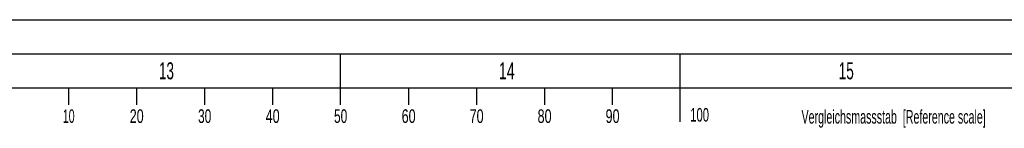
# Model space of a CAD drawing. Header units: millimetres. Extents: x 0 to 1189, y 0 to 841.
# Tile 129 of 140: x 597 to 742, y 825 to 841. Entities that reach past the tile are written whole.
import ezdxf
from ezdxf.enums import TextEntityAlignment as Align

# ---------------------------------------------------------------- set-up
doc = ezdxf.new("R2010")
doc.units = ezdxf.units.MM
doc.header["$LTSCALE"] = 65.395
doc.layers.get('0').update_dxf_attribs({"linetype": 'CONTINUOUS'})
doc.styles.add('TEXTSTYLE_2', font='txt')

msp = doc.modelspace()

# ---------------------------------------------------------------- linework, layer by layer
at = {"color": 5, "linetype": 'CONTINUOUS'}
for p, q in [((0, 841), (1189, 841)), ((644.5, 828.5), (644.5, 836)), ((694.5, 826), (694.5, 836)), ((10, 831), (1179, 831)), ((604.5, 831), (604.5, 828.5)), ((614.5, 831), (614.5, 828.5)), ((624.5, 831), (624.5, 828.5)), ((634.5, 831), (634.5, 828.5)), ((654.5, 831), (654.5, 828.5)), ((664.5, 831), (664.5, 828.5)), ((674.5, 831), (674.5, 828.5)), ((684.5, 831), (684.5, 828.5))]:
    msp.add_line(p, q, dxfattribs=at)
at = {"color": 6, "linetype": 'CONTINUOUS'}
msp.add_line((5, 836), (1184, 836), dxfattribs=at)

# ---------------------------------------------------------------- texts
at = {"color": 5, "linetype": 'CONTINUOUS', "style": 'TEXTSTYLE_2'}
for s, width, p in [('13', 0.595238, (617.806, 832.248)), ('14', 0.630952, (667.806, 832.248)), ('15', 0.595238, (717.806, 832.248))]:
    msp.add_text(s, height=2.50001, dxfattribs=dict(at, width=width)).set_placement(p)
for s, width, p in [('10', 0.583333, (604.53713, 825.84585)), ('20', 0.690476, (614.53713, 825.84585)), ('30', 0.654762, (624.53713, 825.84585)), ('40', 0.690476, (634.53713, 825.84585)), ('50', 0.654762, (644.53713, 825.84585)), ('60', 0.690476, (654.53713, 825.84585)), ('70', 0.690476, (664.53713, 825.84585)), ('80', 0.690476, (674.53713, 825.84585)), ('90', 0.690476, (684.53713, 825.84585)), ('100', 0.619048, (697.34156, 826.0403)), ('Vergleichsmassstab  [Reference scale]', 0.586229, (725.88163, 825.74724))]:
    msp.add_text(s, height=2, dxfattribs=dict(at, width=width)).set_placement(p, align=Align.CENTER)

doc.saveas('drawing.dxf')
